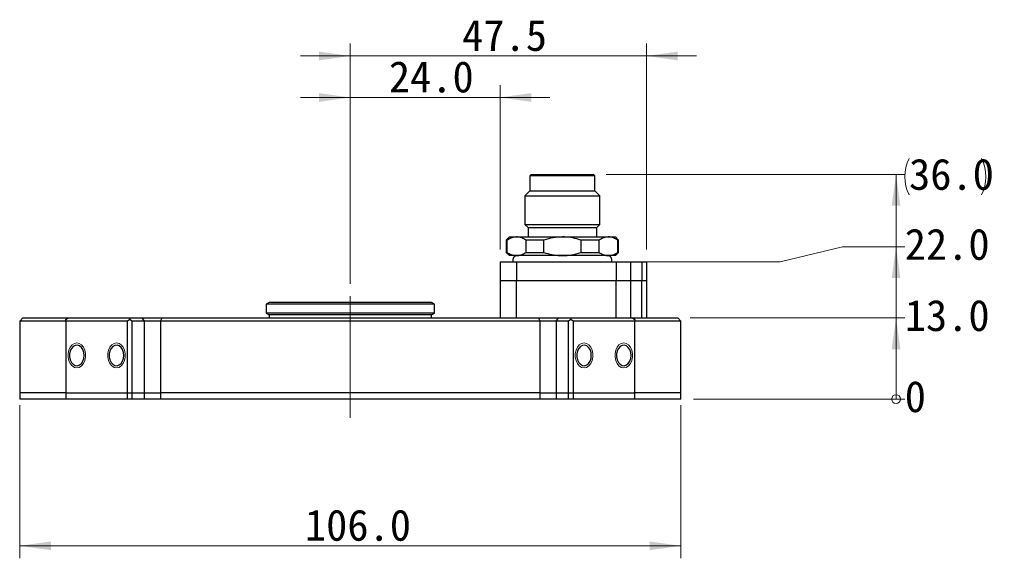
# Model space of a CAD drawing. Header units: millimetres. Extents: x 16 to 409, y 11 to 289.
# Tile 2 of 6: x 110 to 189, y 137 to 180. Entities that reach past the tile are written whole.
import ezdxf

# ---------------------------------------------------------------- set-up
doc = ezdxf.new("R2010")
doc.units = ezdxf.units.MM
doc.linetypes.add('SLD-一點鏈線-(中心線)', pattern=[34.29, 30.48, -1.27, 1.27, -1.27])
doc.linetypes.add('SLD-實線', pattern=[0])
doc.styles.add('SLDTEXTSTYLE1', font='MSGOTHIC.TTC')
doc.dimstyles.new('SLDDIMSTYLE3', dxfattribs={"dimtxt": 2.5, "dimasz": 0.233333, "dimexe": 0, "dimexo": 0.0625, "dimtad": 0, "dimtih": 1, "dimtoh": 1, "dimdec": 0, "dimlfac": 2, "dimrnd": 1e-09, "dimdsep": 46, "dimtxsty": 'SLDTEXTSTYLE1', "dimblk1": 'ORIGIN', "dimblk2": 'ORIGIN', "dimsah": 1, "dimcen": 0.09, "dimadec": 0, "dimazin": 2, "dimtfac": 1, "dimtdec": 0, "dimtofl": 0, "dimtmove": 0, "dimatfit": 3, "dimldrblk": 'ORIGIN', "dimfxl": 1, "dimfrac": 2, "dimtolj": 1, "dimtzin": 12, "dimarcsym": 0})
doc.dimstyles.new('SLDDIMSTYLE4', dxfattribs={"dimtxt": 2.5, "dimasz": 2.5, "dimexe": 0, "dimexo": 0.0625, "dimtad": 0, "dimtih": 1, "dimtoh": 1, "dimdec": 1, "dimlfac": 2, "dimrnd": 1e-09, "dimzin": 4, "dimdsep": 46, "dimtxsty": 'SLDTEXTSTYLE1', "dimsah": 1, "dimcen": 0.09, "dimadec": 0, "dimazin": 1, "dimtfac": 1, "dimtdec": 1, "dimtofl": 0, "dimtmove": 0, "dimatfit": 3, "dimfxl": 1, "dimfrac": 2, "dimtolj": 1, "dimtzin": 12, "dimarcsym": 0})
doc.dimstyles.new('SLDDIMSTYLE5', dxfattribs={"dimtxt": 2.5, "dimasz": 2.5, "dimexe": 0, "dimexo": 0.0625, "dimtad": 1, "dimdec": 1, "dimlfac": 2, "dimrnd": 1e-09, "dimzin": 4, "dimdsep": 46, "dimtxsty": 'SLDTEXTSTYLE1', "dimsah": 1, "dimcen": 0.09, "dimadec": 0, "dimazin": 1, "dimtfac": 1, "dimtdec": 1, "dimtofl": 0, "dimtmove": 0, "dimatfit": 3, "dimfxl": 1, "dimfrac": 2, "dimtolj": 1, "dimtzin": 12, "dimarcsym": 0})
doc.dimstyles.new('SLDDIMSTYLE6', dxfattribs={"dimtxt": 2.5, "dimasz": 2.5, "dimexe": 0, "dimexo": 0.0625, "dimtad": 1, "dimdec": 1, "dimlfac": 2, "dimrnd": 1e-09, "dimzin": 4, "dimdsep": 46, "dimtxsty": 'SLDTEXTSTYLE1', "dimsah": 1, "dimcen": 0.09, "dimadec": 0, "dimazin": 1, "dimtfac": 1, "dimtdec": 1, "dimtmove": 0, "dimatfit": 0, "dimfxl": 1, "dimfrac": 2, "dimtolj": 1, "dimtzin": 12, "dimarcsym": 0})
doc.dimstyles.new('SLDDIMSTYLE7', dxfattribs={"dimtxt": 2.5, "dimasz": 2.5, "dimexe": 0, "dimexo": 0.0625, "dimtad": 1, "dimdec": 1, "dimlfac": 2, "dimrnd": 1e-09, "dimzin": 12, "dimdsep": 46, "dimtxsty": 'SLDTEXTSTYLE1', "dimsah": 1, "dimcen": 0.09, "dimadec": 0, "dimazin": 3, "dimtfac": 1, "dimtdec": 1, "dimtmove": 0, "dimatfit": 0, "dimfxl": 1, "dimfrac": 2, "dimtolj": 1, "dimtzin": 12, "dimarcsym": 0})

# ---------------------------------------------------------------- blocks, each defined once
blk = doc.blocks.new('_ORIGIN')
at = {"color": 0, "linetype": 'ByBlock', "lineweight": -2}
blk.add_line((0, 0), (-1, 0), dxfattribs=at)
blk.add_circle((0, 0), 0.5, dxfattribs=at)
blk = doc.blocks.new('_D_3')
at = {"color": 7, "linetype": 'SLD-實線', "lineweight": 18}
blk.add_line((163.877, 149.681), (180.822, 149.681), dxfattribs=at)
at = {"color": 7, "linetype": 'SLD-實線', "lineweight": 18, "xscale": 0.7, "yscale": 0.7}
blk.add_blockref('_ORIGIN', (180.122, 149.681), dxfattribs=at)
at = {"color": 7, "linetype": 'SLD-實線', "lineweight": 18, "insert": (180.822, 151.135), "char_height": 2.5, "attachment_point": 1, "style": 'SLDTEXTSTYLE1'}
blk.add_mtext('0', dxfattribs=at)
blk = doc.blocks.new('_D_4')
at = {"color": 7, "linetype": 'SLD-實線', "lineweight": 18}
for p, q in [((163.627, 156.181), (180.822, 156.181)), ((180.122, 149.681), (180.122, 156.181))]:
    blk.add_line(p, q, dxfattribs=at)
blk.add_solid([(180.122, 156.181), (179.772, 153.681), (180.472, 153.681)], dxfattribs=at)
at = {"color": 7, "linetype": 'SLD-實線', "lineweight": 18, "insert": (180.822, 157.635), "char_height": 2.5, "attachment_point": 1, "style": 'SLDTEXTSTYLE1'}
blk.add_mtext('13.0', dxfattribs=at)
blk = doc.blocks.new('_D_5')
at = {"color": 7, "linetype": 'SLD-實線', "lineweight": 18}
for p, q in [((175.822, 161.888), (170.822, 160.681)), ((175.822, 161.888), (180.822, 161.888)), ((180.122, 156.181), (180.122, 161.888)), ((170.822, 160.681), (159.825, 160.681))]:
    blk.add_line(p, q, dxfattribs=at)
blk.add_solid([(180.122, 161.888), (179.772, 159.388), (180.472, 159.388)], dxfattribs=at)
at = {"color": 7, "linetype": 'SLD-實線', "lineweight": 18, "insert": (180.822, 163.343), "char_height": 2.5, "attachment_point": 1, "style": 'SLDTEXTSTYLE1'}
blk.add_mtext('22.0', dxfattribs=at)
blk = doc.blocks.new('_D_6')
at = {"color": 7, "linetype": 'SLD-實線', "lineweight": 18}
for p, q in [((156.877, 167.681), (180.822, 167.681)), ((180.122, 161.888), (180.122, 167.681))]:
    blk.add_line(p, q, dxfattribs=at)
for start, end in [(153.43495, 206.56505), (333.43495, 26.56505)]:
    blk.add_arc((184.075, 167.499), 3.253, start, end, dxfattribs=at)
blk.add_solid([(180.122, 167.681), (179.772, 165.181), (180.472, 165.181)], dxfattribs=at)
at = {"color": 7, "linetype": 'SLD-實線', "lineweight": 18, "insert": (181.165, 168.953), "char_height": 2.5, "attachment_point": 1, "style": 'SLDTEXTSTYLE1'}
blk.add_mtext('36.0', dxfattribs=at)
blk = doc.blocks.new('_D_7')
at = {"color": 7, "linetype": 'SLD-實線', "lineweight": 18}
for p, q in [((109.877, 149.181), (109.877, 136.918)), ((162.877, 149.181), (162.877, 136.918)), ((162.877, 137.918), (109.877, 137.918))]:
    blk.add_line(p, q, dxfattribs=at)
for points in [[(109.877, 137.918), (112.377, 137.568), (112.377, 138.268)], [(162.877, 137.918), (160.377, 138.268), (160.377, 137.568)]]:
    blk.add_solid(points, dxfattribs=at)
at = {"color": 7, "linetype": 'SLD-實線', "lineweight": 18, "insert": (132.74, 140.827), "char_height": 2.5, "attachment_point": 1, "style": 'SLDTEXTSTYLE1'}
blk.add_mtext('106.0', dxfattribs=at)
blk = doc.blocks.new('_D_8')
at = {"color": 7, "linetype": 'SLD-實線', "lineweight": 18}
for p, q in [((136.377, 158.931), (136.377, 174.854)), ((148.377, 161.681), (148.377, 174.854)), ((136.377, 173.854), (132.377, 173.854)), ((136.377, 173.854), (148.377, 173.854)), ((148.377, 173.854), (152.377, 173.854))]:
    blk.add_line(p, q, dxfattribs=at)
for points in [[(136.377, 173.854), (133.877, 174.204), (133.877, 173.504)], [(148.377, 173.854), (150.877, 173.504), (150.877, 174.204)]]:
    blk.add_solid(points, dxfattribs=at)
at = {"color": 7, "linetype": 'SLD-實線', "lineweight": 18, "insert": (139.467, 176.763), "char_height": 2.5, "attachment_point": 1, "style": 'SLDTEXTSTYLE1'}
blk.add_mtext('24.0', dxfattribs=at)
blk = doc.blocks.new('_D_9')
at = {"color": 7, "linetype": 'SLD-實線', "lineweight": 18}
for p, q in [((136.377, 158.931), (136.377, 178.181)), ((160.127, 161.681), (160.127, 178.181)), ((136.377, 177.181), (132.377, 177.181)), ((136.377, 177.181), (160.127, 177.181)), ((160.127, 177.181), (164.127, 177.181))]:
    blk.add_line(p, q, dxfattribs=at)
for points in [[(136.377, 177.181), (133.877, 177.531), (133.877, 176.831)], [(160.127, 177.181), (162.627, 176.831), (162.627, 177.531)]]:
    blk.add_solid(points, dxfattribs=at)
at = {"color": 7, "linetype": 'SLD-實線', "lineweight": 18, "insert": (145.342, 180.09), "char_height": 2.5, "attachment_point": 1, "style": 'SLDTEXTSTYLE1'}
blk.add_mtext('47.5', dxfattribs=at)

msp = doc.modelspace()

# ---------------------------------------------------------------- linework, layer by layer
at = {"color": 7, "linetype": 'SLD-實線', "lineweight": 25}
for p, q in [((150.877, 167.681), (150.777, 167.581)), ((150.777, 167.581), (150.777, 166.381)), ((155.977, 167.581), (150.777, 167.581)), ((150.877, 167.681), (155.877, 167.681)), ((155.977, 167.581), (155.877, 167.681)), ((155.977, 166.381), (155.977, 167.581)), ((150.777, 166.381), (150.377, 165.981)), ((150.377, 165.981), (150.377, 163.681)), ((150.377, 165.981), (156.377, 165.981)), ((150.777, 166.381), (155.977, 166.381)), ((156.377, 165.981), (155.977, 166.381)), ((156.377, 163.681), (156.377, 165.981)), ((150.377, 163.681), (150.627, 163.431)), ((150.377, 163.681), (156.377, 163.681)), ((150.627, 163.431), (150.627, 162.681)), ((150.627, 163.431), (156.127, 163.431)), ((156.127, 163.431), (156.377, 163.681)), ((156.127, 162.681), (156.127, 163.431)), ((149.127, 162.681), (148.877, 162.431)), ((149.127, 162.681), (149.696, 162.681)), ((149.696, 162.681), (153.377, 162.681)), ((153.377, 162.681), (157.057, 162.681)), ((157.057, 162.681), (157.627, 162.681)), ((157.877, 162.431), (157.627, 162.681)), ((148.877, 162.431), (148.877, 161.431)), ((148.957, 162.431), (148.877, 162.431)), ((148.957, 161.431), (148.957, 162.431)), ((151.898, 162.431), (150.436, 162.431)), ((150.436, 162.431), (150.436, 161.431)), ((151.898, 161.431), (151.898, 162.431)), ((156.318, 162.431), (154.856, 162.431)), ((154.856, 162.431), (154.856, 161.431)), ((156.318, 161.431), (156.318, 162.431)), ((157.797, 162.431), (157.797, 161.431)), ((157.877, 162.431), (157.797, 162.431)), ((157.877, 161.431), (157.877, 162.431)), ((148.877, 161.431), (149.127, 161.181)), ((148.877, 161.431), (148.957, 161.431)), ((149.696, 161.181), (149.127, 161.181)), ((153.377, 161.181), (149.696, 161.181)), ((150.436, 161.431), (151.898, 161.431)), ((157.057, 161.181), (153.377, 161.181)), ((154.856, 161.431), (156.318, 161.431)), ((157.627, 161.181), (157.057, 161.181)), ((157.627, 161.181), (157.877, 161.431)), ((157.797, 161.431), (157.877, 161.431)), ((148.377, 160.681), (148.377, 159.181)), ((148.377, 160.681), (149.693, 160.681)), ((149.693, 160.681), (149.693, 159.181)), ((149.693, 160.681), (157.696, 160.681)), ((157.696, 160.681), (157.696, 159.181)), ((157.696, 160.681), (158.825, 160.681)), ((158.825, 160.681), (158.825, 159.181)), ((158.825, 160.681), (159.756, 160.681)), ((159.756, 160.681), (159.756, 159.181)), ((159.756, 160.681), (160.127, 160.681)), ((160.127, 160.681), (160.127, 159.181)), ((148.377, 159.181), (148.377, 156.181)), ((148.377, 159.181), (149.693, 159.181)), ((149.693, 159.181), (157.696, 159.181)), ((149.693, 156.181), (149.693, 159.181)), ((157.696, 159.181), (158.825, 159.181)), ((157.696, 156.181), (157.696, 159.181)), ((158.825, 159.181), (159.756, 159.181)), ((158.825, 159.181), (158.825, 156.181)), ((159.756, 159.181), (160.127, 159.181)), ((159.756, 156.181), (159.756, 159.181)), ((160.127, 159.181), (160.127, 156.181)), ((129.877, 157.431), (129.627, 157.287)), ((129.627, 157.287), (129.627, 156.575)), ((143.127, 157.287), (129.627, 157.287)), ((142.877, 157.431), (129.877, 157.431)), ((143.127, 157.287), (142.877, 157.431)), ((143.127, 156.575), (143.127, 157.287)), ((129.627, 156.575), (129.877, 156.431)), ((143.127, 156.575), (129.627, 156.575)), ((129.877, 156.431), (129.877, 156.181)), ((142.877, 156.431), (129.877, 156.431)), ((142.877, 156.431), (143.127, 156.575)), ((142.877, 156.181), (142.877, 156.431)), ((110.127, 156.181), (109.877, 155.931)), ((109.877, 155.931), (109.877, 150.181)), ((113.572, 155.931), (109.877, 155.931)), ((110.127, 156.181), (113.749, 156.181)), ((113.572, 156.056), (113.749, 156.181)), ((113.572, 155.931), (113.572, 156.056)), ((118.522, 155.931), (113.572, 155.931)), ((113.572, 155.931), (113.572, 150.181)), ((113.749, 156.181), (118.699, 156.181)), ((118.699, 156.056), (118.522, 155.931)), ((118.522, 150.181), (118.522, 155.931)), ((118.699, 156.056), (118.699, 156.181)), ((118.699, 156.181), (119.698, 156.181)), ((118.876, 155.931), (118.699, 156.056)), ((118.876, 155.931), (118.876, 150.181)), ((119.875, 155.931), (118.876, 155.931)), ((119.875, 155.931), (119.698, 156.181)), ((119.698, 156.181), (121.3, 156.181)), ((119.875, 150.181), (119.875, 155.931)), ((121.157, 155.931), (119.875, 155.931)), ((121.157, 155.931), (121.3, 156.181)), ((151.597, 155.931), (121.157, 155.931)), ((121.157, 155.931), (121.157, 150.181)), ((121.3, 156.181), (151.453, 156.181)), ((151.597, 155.931), (151.453, 156.181)), ((151.453, 156.181), (153.055, 156.181)), ((151.597, 150.181), (151.597, 155.931)), ((152.878, 155.931), (151.597, 155.931)), ((152.878, 155.931), (153.055, 156.181)), ((152.878, 155.931), (152.878, 150.181)), ((153.878, 155.931), (152.878, 155.931)), ((153.055, 156.181), (154.054, 156.181)), ((154.054, 156.056), (153.878, 155.931)), ((153.878, 150.181), (153.878, 155.931)), ((154.054, 156.056), (154.054, 156.181)), ((154.054, 156.181), (159.004, 156.181)), ((154.231, 155.931), (154.054, 156.056)), ((154.231, 155.931), (154.231, 150.181)), ((159.181, 155.931), (154.231, 155.931)), ((159.004, 156.181), (159.181, 156.056)), ((159.004, 156.181), (162.627, 156.181)), ((159.181, 156.056), (159.181, 155.931)), ((159.181, 150.181), (159.181, 155.931)), ((162.877, 155.931), (159.181, 155.931)), ((162.877, 155.931), (162.627, 156.181)), ((162.877, 150.181), (162.877, 155.931)), ((109.877, 150.181), (109.877, 149.681)), ((113.572, 150.181), (109.877, 150.181)), ((113.572, 150.181), (113.572, 149.681)), ((113.572, 150.181), (118.522, 150.181)), ((118.522, 149.681), (118.522, 150.181)), ((118.522, 150.181), (118.876, 150.181)), ((118.876, 150.181), (118.876, 149.681)), ((118.876, 150.181), (119.875, 150.181)), ((119.875, 149.681), (119.875, 150.181)), ((119.875, 150.181), (121.157, 150.181)), ((121.157, 150.181), (121.157, 149.681)), ((151.597, 150.181), (121.157, 150.181)), ((151.597, 149.681), (151.597, 150.181)), ((151.597, 150.181), (152.878, 150.181)), ((152.878, 150.181), (152.878, 149.681)), ((152.878, 150.181), (153.878, 150.181)), ((153.878, 149.681), (153.878, 150.181)), ((153.878, 150.181), (154.231, 150.181)), ((154.231, 150.181), (154.231, 149.681)), ((154.231, 150.181), (159.181, 150.181)), ((159.181, 149.681), (159.181, 150.181)), ((162.877, 150.181), (159.181, 150.181)), ((162.877, 149.681), (162.877, 150.181)), ((113.572, 149.681), (109.877, 149.681)), ((118.522, 149.681), (113.572, 149.681)), ((118.876, 149.681), (118.522, 149.681)), ((119.875, 149.681), (118.876, 149.681)), ((121.157, 149.681), (119.875, 149.681)), ((151.597, 149.681), (121.157, 149.681)), ((152.878, 149.681), (151.597, 149.681)), ((153.878, 149.681), (152.878, 149.681)), ((154.231, 149.681), (153.878, 149.681)), ((159.181, 149.681), (154.231, 149.681)), ((162.877, 149.681), (159.181, 149.681))]:
    msp.add_line(p, q, dxfattribs=at)
at = {"color": 7, "linetype": 'SLD-一點鏈線-(中心線)', "lineweight": 18}
msp.add_line((136.377, 148.181), (136.377, 157.931), dxfattribs=at)
at = {"color": 7, "linetype": 'SLD-實線', "lineweight": 0, "flags": 128}
for points in [[(114.456, 154.181), (114.656, 154.14), (114.839, 154.022), (114.991, 153.836), (115.1, 153.596), (115.156, 153.323), (115.156, 153.039), (115.1, 152.765), (114.991, 152.526), (114.839, 152.34), (114.656, 152.221), (114.456, 152.181), (114.257, 152.221), (114.074, 152.34), (113.922, 152.526), (113.813, 152.765), (113.756, 153.039), (113.756, 153.323), (113.813, 153.596), (113.922, 153.836), (114.074, 154.022), (114.257, 154.14), (114.456, 154.181)], [(117.638, 154.181), (117.838, 154.14), (118.021, 154.022), (118.173, 153.836), (118.282, 153.596), (118.338, 153.323), (118.338, 153.039), (118.282, 152.765), (118.173, 152.526), (118.021, 152.34), (117.838, 152.221), (117.638, 152.181), (117.439, 152.221), (117.256, 152.34), (117.104, 152.526), (116.995, 152.765), (116.938, 153.039), (116.938, 153.323), (116.995, 153.596), (117.104, 153.836), (117.256, 154.022), (117.439, 154.14), (117.638, 154.181)], [(155.115, 154.181), (155.314, 154.14), (155.497, 154.022), (155.649, 153.836), (155.758, 153.596), (155.815, 153.323), (155.815, 153.039), (155.758, 152.765), (155.649, 152.526), (155.497, 152.34), (155.314, 152.221), (155.115, 152.181), (154.916, 152.221), (154.733, 152.34), (154.581, 152.526), (154.472, 152.765), (154.415, 153.039), (154.415, 153.323), (154.472, 153.596), (154.581, 153.836), (154.733, 154.022), (154.916, 154.14), (155.115, 154.181)], [(158.297, 154.181), (158.496, 154.14), (158.679, 154.022), (158.831, 153.836), (158.94, 153.596), (158.997, 153.323), (158.997, 153.039), (158.94, 152.765), (158.831, 152.526), (158.679, 152.34), (158.496, 152.221), (158.297, 152.181), (158.098, 152.221), (157.915, 152.34), (157.763, 152.526), (157.654, 152.765), (157.597, 153.039), (157.597, 153.323), (157.654, 153.596), (157.763, 153.836), (157.915, 154.022), (158.098, 154.14), (158.297, 154.181)]]:
    msp.add_lwpolyline(points, dxfattribs=at)
at = {"color": 7, "linetype": 'SLD-實線', "lineweight": 25, "flags": 128}
for points in [[(115.04, 153.181), (115.014, 153.424), (114.938, 153.646), (114.82, 153.826), (114.669, 153.949), (114.5, 154.004), (114.327, 153.985), (114.165, 153.895), (114.029, 153.742), (113.931, 153.539), (113.88, 153.304), (113.88, 153.058), (113.931, 152.823), (114.029, 152.62), (114.165, 152.466), (114.327, 152.377), (114.5, 152.358), (114.669, 152.413), (114.82, 152.536), (114.938, 152.716), (115.014, 152.938), (115.04, 153.181)], [(118.222, 153.181), (118.196, 153.424), (118.12, 153.646), (118.002, 153.826), (117.851, 153.949), (117.682, 154.004), (117.509, 153.985), (117.347, 153.895), (117.211, 153.742), (117.113, 153.539), (117.061, 153.304), (117.061, 153.058), (117.113, 152.823), (117.211, 152.62), (117.347, 152.466), (117.509, 152.377), (117.682, 152.358), (117.851, 152.413), (118.002, 152.536), (118.12, 152.716), (118.196, 152.938), (118.222, 153.181)], [(155.698, 153.181), (155.672, 153.424), (155.597, 153.646), (155.479, 153.826), (155.328, 153.949), (155.159, 154.004), (154.985, 153.985), (154.823, 153.895), (154.687, 153.742), (154.589, 153.539), (154.538, 153.304), (154.538, 153.058), (154.589, 152.823), (154.687, 152.62), (154.823, 152.466), (154.985, 152.377), (155.159, 152.358), (155.328, 152.413), (155.479, 152.536), (155.597, 152.716), (155.672, 152.938), (155.698, 153.181)], [(158.88, 153.181), (158.854, 153.424), (158.779, 153.646), (158.661, 153.826), (158.51, 153.949), (158.341, 154.004), (158.167, 153.985), (158.005, 153.895), (157.869, 153.742), (157.771, 153.539), (157.72, 153.304), (157.72, 153.058), (157.771, 152.823), (157.869, 152.62), (158.005, 152.466), (158.167, 152.377), (158.341, 152.358), (158.51, 152.413), (158.661, 152.536), (158.779, 152.716), (158.854, 152.938), (158.88, 153.181)]]:
    msp.add_lwpolyline(points, dxfattribs=at)
at = {"color": 7, "linetype": 'SLD-實線', "lineweight": 25}
for centre, start, end in [((149.777, 160.806), 90, 199.47122), ((156.977, 160.806), 340.52878, 90)]:
    msp.add_arc(centre, 0.375, start, end, dxfattribs=at)
for points, knots in [([(149.696, 162.681), (149.572, 162.669), (149.32, 162.646), (149.079, 162.503), (148.957, 162.431)], [0, 0, 0, 0, 0.49325, 1, 1, 1, 1]), ([(150.436, 162.431), (150.33, 162.493), (150.116, 162.618), (149.866, 162.676), (149.725, 162.68), (149.696, 162.681)], [0, 0, 0, 0, 0.43859, 0.885283, 1, 1, 1, 1]), ([(153.377, 162.681), (153.129, 162.669), (152.626, 162.646), (152.142, 162.503), (151.898, 162.431)], [0, 0, 0, 0, 0.49325, 1, 1, 1, 1]), ([(154.856, 162.431), (154.644, 162.493), (154.217, 162.618), (153.716, 162.676), (153.434, 162.68), (153.377, 162.681)], [0, 0, 0, 0, 0.43859, 0.885284, 1, 1, 1, 1]), ([(157.057, 162.681), (156.933, 162.669), (156.682, 162.646), (156.44, 162.503), (156.318, 162.431)], [0, 0, 0, 0, 0.49325, 1, 1, 1, 1]), ([(157.797, 162.431), (157.691, 162.493), (157.478, 162.618), (157.227, 162.676), (157.086, 162.68), (157.057, 162.681)], [0, 0, 0, 0, 0.43859, 0.885283, 1, 1, 1, 1]), ([(148.957, 161.431), (149.062, 161.369), (149.276, 161.244), (149.526, 161.185), (149.667, 161.182), (149.696, 161.181)], [0, 0, 0, 0, 0.43859, 0.885283, 1, 1, 1, 1]), ([(149.696, 161.181), (149.82, 161.193), (150.072, 161.216), (150.313, 161.359), (150.436, 161.431)], [0, 0, 0, 0, 0.49325, 1, 1, 1, 1]), ([(151.898, 161.431), (152.109, 161.369), (152.536, 161.244), (153.037, 161.185), (153.319, 161.182), (153.377, 161.181)], [0, 0, 0, 0, 0.43859, 0.885283, 1, 1, 1, 1]), ([(153.377, 161.181), (153.625, 161.193), (154.128, 161.216), (154.611, 161.359), (154.856, 161.431)], [0, 0, 0, 0, 0.49325, 1, 1, 1, 1]), ([(156.318, 161.431), (156.423, 161.369), (156.637, 161.244), (156.888, 161.185), (157.029, 161.182), (157.057, 161.181)], [0, 0, 0, 0, 0.4385901, 0.8852835, 1, 1, 1, 1]), ([(157.057, 161.181), (157.181, 161.193), (157.433, 161.216), (157.674, 161.359), (157.797, 161.431)], [0, 0, 0, 0, 0.49325, 1, 1, 1, 1])]:
    msp.add_open_spline(points, degree=3, knots=knots, dxfattribs=at)

# ---------------------------------------------------------------- dimensions: what is measured, and where the dimension line sits
at = {"color": 7, "linetype": 'SLD-實線', "lineweight": 18}
for base, p1, p2, dimstyle, picture, middle in [((160.127, 177.181), (136.377, 157.931), (160.127, 160.681), 'SLDDIMSTYLE7', '_D_9', (148.252, 177.181)), ((148.377, 173.854), (136.377, 157.931), (148.377, 160.681), 'SLDDIMSTYLE6', '_D_8', (142.377, 173.854)), ((109.877, 137.918), (162.877, 150.181), (109.877, 150.181), 'SLDDIMSTYLE5', '_D_7', (136.377, 137.918))]:
    dim = msp.add_linear_dim(base=base, p1=p1, p2=p2, dimstyle=dimstyle, dxfattribs=at)
    dim.commit()
    dim.dimension.update_dxf_attribs({"geometry": picture, "text_midpoint": middle, "dimtype": 160})
dim = msp.add_ordinate_dim(feature_location=(155.877, 167.681), offset=(24.945, 0), dtype=0, origin=(162.877, 149.681), text='(<>)', dimstyle='SLDDIMSTYLE4', dxfattribs=at)
dim.commit()
dim.dimension.update_dxf_attribs({"geometry": '_D_6', "text_midpoint": (184.075, 167.681)})
for feature_location, offset, origin, dimstyle, picture, middle in [((158.825, 160.681), (21.997, 1.208), (162.877, 149.681), 'SLDDIMSTYLE4', '_D_5', (183.732, 161.888)), ((162.627, 156.181), (18.195, 0), (162.877, 149.681), 'SLDDIMSTYLE4', '_D_4', (183.732, 156.181)), ((162.876677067, 149.680888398), (17.945314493, 0), (162.876677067, 149.680888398), 'SLDDIMSTYLE3', '_D_3', (181.549422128, 149.680888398))]:
    dim = msp.add_ordinate_dim(feature_location=feature_location, offset=offset, dtype=0, origin=origin, dimstyle=dimstyle, dxfattribs=at)
    dim.commit()
    dim.dimension.update_dxf_attribs({"geometry": picture, "text_midpoint": middle})

doc.saveas('drawing.dxf')
